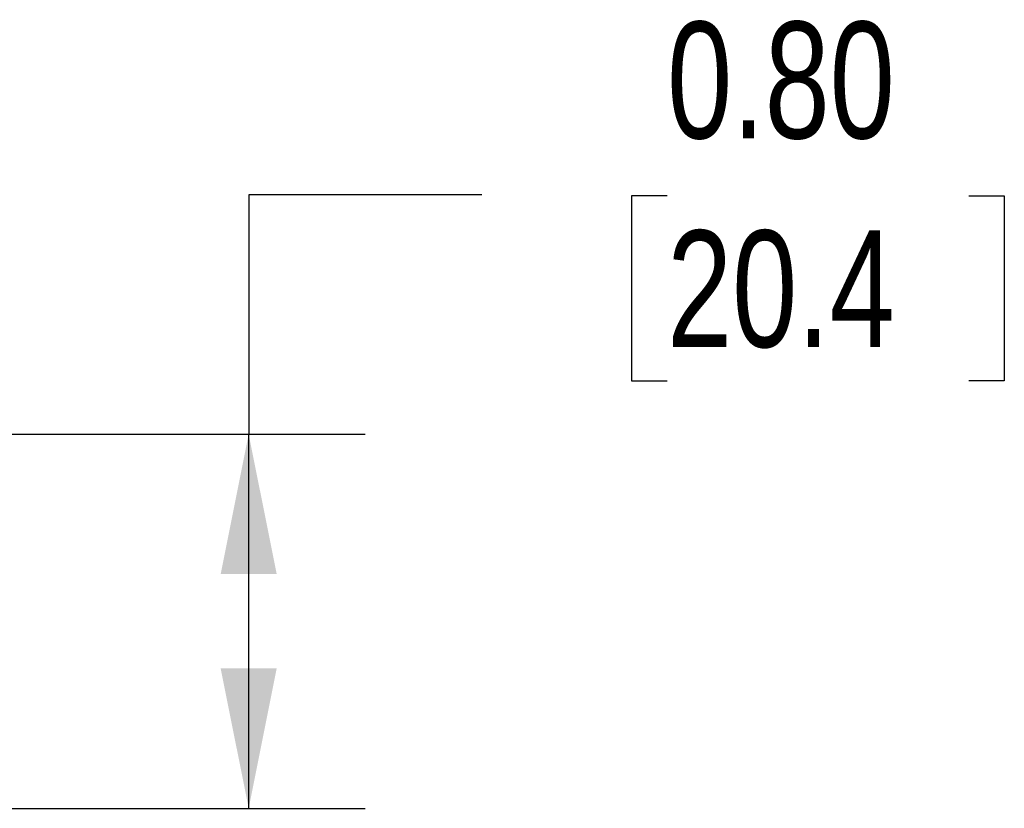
# Model space of a CAD drawing. Header units: inches. Extents: x 0 to 22, y 0 to 17.
# Tile 9 of 13: x 16.6 to 18.8, y 6.5 to 8.2. Entities that reach past the tile are written whole.
import ezdxf

# ---------------------------------------------------------------- set-up
doc = ezdxf.new("R2010")
doc.units = ezdxf.units.IN
doc.header["$LTSCALE"] = 2
doc.header["$MEASUREMENT"] = 0
doc.linetypes.add('SLD-Solid', pattern=[0])
doc.layers.add('DIMENSIONS', color=140, linetype='SLD-Solid', lineweight=25)
doc.styles.add('SLDTEXTSTYLE0', font='TXT', dxfattribs={"width": 0.75})
doc.dimstyles.new('SLDDIMSTYLE2', dxfattribs={"dimtxt": 0.25, "dimasz": 0.3, "dimexe": 0, "dimexo": 0.0625, "dimgap": 0.0625, "dimtad": 0, "dimtih": 1, "dimtoh": 1, "dimrnd": 1e-09, "dimzin": 0, "dimdsep": 46, "dimtxsty": 'SLDTEXTSTYLE0', "dimsah": 1, "dimcen": 0.09, "dimadec": 0, "dimazin": 0, "dimtfac": 1, "dimtofl": 0, "dimtmove": 0, "dimatfit": 3, "dimfxl": 0, "dimfrac": 2, "dimtolj": 1, "dimtzin": 12, "dimarcsym": 0})

# ---------------------------------------------------------------- blocks, each defined once
blk = doc.blocks.new('_D_3')
at = {"layer": 'DIMENSIONS'}
for p, q in [((17.6401, 7.79), (17.1401, 7.79)), ((17.1401, 7.79), (17.1401, 7.2769)), ((18.0369, 7.7881), (17.9607, 7.7881)), ((17.9607, 7.7881), (17.9607, 7.3912)), ((18.6834, 7.7881), (18.7596, 7.7881)), ((18.7596, 7.7881), (18.7596, 7.3912)), ((17.9607, 7.3912), (18.0369, 7.3912)), ((18.7596, 7.3912), (18.6834, 7.3912)), ((15.019, 7.2769), (17.3901, 7.2769)), ((17.1401, 6.4743), (17.1401, 7.2769)), ((15.2717, 6.4743), (17.3901, 6.4743))]:
    blk.add_line(p, q, dxfattribs=at)
for points in [[(17.1401, 7.2769), (17.0801, 6.9769), (17.2001, 6.9769)], [(17.1401, 6.4743), (17.2001, 6.7743), (17.0801, 6.7743)]]:
    blk.add_solid(points, dxfattribs=at)
at = {"layer": 'DIMENSIONS', "char_height": 0.25, "attachment_point": 1, "style": 'SLDTEXTSTYLE0'}
for s, insert in [('0.80', (18.0369, 8.1611)), ('20.4', (18.0369, 7.7135))]:
    blk.add_mtext(s, dxfattribs=dict(at, insert=insert))

msp = doc.modelspace()

# ---------------------------------------------------------------- dimensions: what is measured, and where the dimension line sits
at = {"layer": 'DIMENSIONS'}
dim = msp.add_linear_dim(base=(17.1401, 7.2769), p1=(15.1717, 6.4743), p2=(14.919, 7.2769), angle=90, dimstyle='SLDDIMSTYLE2', dxfattribs=at)
dim.commit()
dim.dimension.update_dxf_attribs({"geometry": '_D_3', "text_midpoint": (17.1401, 7.79), "dimtype": 160})

doc.saveas('drawing.dxf')
